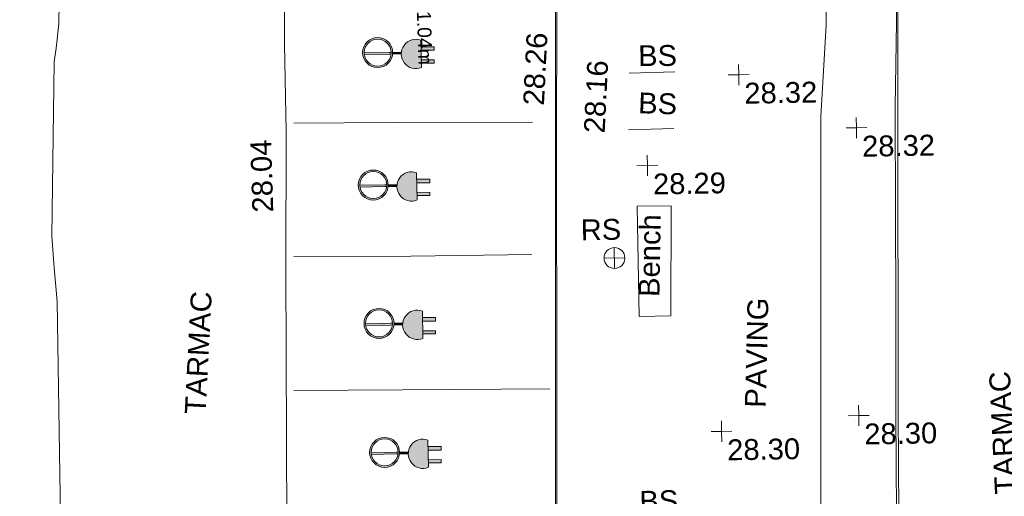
# Model space of a CAD drawing. Header units: millimetres. Extents: x -290717 to 520720, y -88450 to 287762.
# Tile 194 of 197: x -24344 to -6642, y 144789 to 153360. Entities that reach past the tile are written whole.
import ezdxf

# ---------------------------------------------------------------- set-up
doc = ezdxf.new("R2010")
doc.units = ezdxf.units.MM
doc.linetypes.add('IMPORT-UG_ELEC_QLB2 _2_', pattern=[2500, 1500, -300.0000000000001, 0, -50, 150, -300.0000000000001, 0, -200])
doc.linetypes.add('IMPORT-UG_ELEC_STREET LIGHTING_QLB2 _2_', pattern=[2700, 1500, -300.0000000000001, 0, -250, 150, -300.0000000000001, 0, -200])
for name, color, linetype, lineweight, true_color in [('00_TOPO_BIKE_STAND', 1, 'Continuous', 9, 0xff0000), ('00_TOPO_ECAR', 7, 'Continuous', 9, 0x666666), ('00_TOPO_FOOTPATH', 7, 'Continuous', 9, 0xa50000), ('00_TOPO_FURN_BENCH', 7, 'Continuous', 9, 0x999999), ('00_TOPO_FURN_SIGN', 7, 'Continuous', 9, 0x666666), ('00_TOPO_KERB_BOTTOM', 1, 'Continuous', 9, 0xff0000), ('00_TOPO_KERB_TOP', 7, 'Continuous', 9, 0xa500a5), ('00_TOPO_LEVEL_SPOT', 7, 'Continuous', 9, 0x666666), ('00_TOPO_ROAD_MARKING_WHITE_CONTINUOUS', 7, 'Continuous', 9, 0x999999), ('01_DTM_CONTOUR_MNR', 7, 'Continuous', 9, 0xa5a552), ('12333-PUM-2D-U-0001-C01 - Rev2_REVIT IMPORT_dwg', 7, 'Continuous', 9, 0x767676), ('PUM-ELECTRIC-QLB2', 1, 'IMPORT-UG_ELEC_QLB2 _2_', 9, 0xff0000)]:
    doc.layers.add(name, color=color, linetype=linetype, lineweight=lineweight, true_color=true_color)
for name, color, linetype, lineweight in [('00_TOPO_ROAD_EDGE', 7, 'Continuous', 9), ('00_TOPO_SURFACE', 7, 'Continuous', 9), ('00_TOPO_SURVEY_TEXT', 7, 'Continuous', 9)]:
    doc.layers.add(name, color=color, linetype=linetype, lineweight=lineweight)
doc.styles.add('Arial_1', font='arial.ttf', dxfattribs={"height": 250})
doc.styles.add('Swis721 Lt BT_2', font='swissl.ttf', dxfattribs={"height": 375})

# ---------------------------------------------------------------- blocks, each defined once
blk = doc.blocks.new('12333-PUM-2D-U-0001-C01 - Rev2_REVIT IMPORT_dwg_MSL_RoadSign_SYM-2077193-Site Location Plan Existing')
at = {"layer": '00_TOPO_FURN_SIGN', "color": 254, "true_color": 0xcccccc}
for p, q in [((-0.2287617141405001, -500.0000000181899), (-0.2287617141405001, 499.9999999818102)), ((-500.2287617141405, 0), (499.7712382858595, 0))]:
    blk.add_line(p, q, dxfattribs=at)
blk.add_circle((-0.2287617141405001, 0), 500.0000000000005, dxfattribs=at)
blk = doc.blocks.new('12333-PUM-2D-U-0001-C01 - Rev2_REVIT IMPORT_dwg_MM-2077200-Site Location Plan Existing')
at = {"layer": '00_TOPO_LEVEL_SPOT', "color": 254, "true_color": 0xcccccc, "flags": 128}
for points in [[(500.0000000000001, 0), (0, 0), (0, 500.0000000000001)], [(0, -500.0000000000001), (0, 0), (-500.0000000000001, 0)]]:
    blk.add_lwpolyline(points, dxfattribs=at)
blk = doc.blocks.new('12333-PUM-2D-U-0001-C01 - Rev2_REVIT IMPORT_dwg_ECAR-V52-Site Location Plan Existing')
at = {"layer": '00_TOPO_ECAR', "true_color": 0xeeeeee}
h = blk.add_hatch(color=7, dxfattribs=at)
h.paths.add_polyline_path([(27.2505289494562, -268.7626440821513), (116.7484425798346, -248.4331966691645), (163.4943848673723, -224.1215860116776), (202.8255540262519, -192.9259794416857), (235.2391221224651, -155.8199798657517), (270.1594772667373, -89.39431376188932), (285.7921063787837, -21.1834303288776), (285.7591429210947, 2.358512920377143), (274.7297354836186, 77.52360886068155), (256.7683169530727, 122.1111948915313), (211.6588894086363, 187.9898224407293), (173.9820753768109, 219.7901278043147), (128.5315829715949, 245.7817701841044), (77.55609110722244, 262.9198877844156), (23.59925397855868, 269.630708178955), (-30.63726710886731, 265.3508653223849), (-82.43171500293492, 250.4159368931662), (-129.1776583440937, 226.1042658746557), (-170.7308966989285, 192.7520435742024), (-218.0457969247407, 132.2792258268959), (-217.4051569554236, 124.3175021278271), (-223.9500713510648, 121.0241418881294), (-244.8332834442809, 61.39002824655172), (-251.7344575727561, 7.436513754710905), (-247.6555442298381, -46.79650009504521), (-233.0248842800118, -98.58563696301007), (-177.3421554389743, -186.0067159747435), (-139.6653430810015, -217.807117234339), (-94.21485186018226, -243.7988274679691), (-43.23936094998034, -260.9369997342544), (14.90394719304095, -267.9301504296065)])
h.paths.add_polyline_path([(11.16327938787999, -242.1077713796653), (-82.81727950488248, -219.551575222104), (-132.6484646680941, -189.6115484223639), (-165.920488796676, -157.1550130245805), (-178.2391647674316, -143.2045765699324), (-206.59597637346, -92.48332290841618), (-225.3274378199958, 2.079104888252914e-10), (-219.4043469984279, 54.4479442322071), (-200.8588342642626, 107.6511541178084), (-170.5832113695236, 155.1116968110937), (-150.2272548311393, 175.2753845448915), (-102.3428602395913, 211.0688701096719), (-49.30945823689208, 233.4544245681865), (6.575759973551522, 242.6351795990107), (62.87749201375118, 238.6195053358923), (117.134226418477, 221.5338881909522), (169.8074231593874, 189.7087458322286), (173.4152330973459, 187.3157553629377), (212.5556281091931, 145.1874091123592), (254.7567839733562, 51.53451062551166), (259.8181505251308, 2.079104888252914e-10), (255.4954234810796, -39.58145022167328), (241.5135613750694, -88.89429744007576), (223.8312834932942, -124.5873068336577), (184.544207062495, -173.2927669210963), (136.6598110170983, -209.0863357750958), (83.6264079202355, -231.4719529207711), (27.74118877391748, -240.6527615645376)])
for points in [[(688.9291238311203, -299.1297214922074), (745.6281818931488, -296.424638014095), (800.4329513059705, -281.6416101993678), (800.4329513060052, 209.5341065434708), (745.6281818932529, 224.3171343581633), (679.764685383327, 225.466785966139), (632.9659024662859, 217.5238750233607), (540.5525879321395, 169.0631021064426), (533.4763817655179, 164.2249740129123), (494.5651486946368, 122.8968165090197), (449.4291994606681, 26.57422003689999), (441.7624089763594, -31.21405211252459), (441.2381792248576, -36.05375182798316), (461.7473358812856, -135.3981320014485), (465.405803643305, -146.3028493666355), (494.5651486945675, -195.004320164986), (572.3199600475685, -262.890523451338), (604.7312926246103, -278.2256250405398), (632.9659024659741, -289.6313786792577)], [(-222.5878431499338, -31.2140521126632), (256.6477537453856, -31.21405211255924), (253.8572457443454, 2.079104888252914e-10), (-225.3274378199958, 2.079104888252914e-10)], [(285.1731316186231, -31.21405211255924), (441.7624089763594, -31.21405211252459), (441.8674998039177, 1.732587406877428e-10), (286.6671382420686, -7.003347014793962), (285.7921063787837, -21.1834303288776)], [(800.4329513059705, 28.2148851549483), (1032.481680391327, 25.29434522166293), (1033.286902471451, 89.27250560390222), (800.4329513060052, 92.20317995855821), (800.4329513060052, 68.34742509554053)], [(800.4329513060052, -202.6198412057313), (1029.576879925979, -205.5038216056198), (1030.309184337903, -147.3192637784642), (800.4329513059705, -152.1507699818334)]]:
    blk.add_hatch(color=7, dxfattribs=at).paths.add_polyline_path(points)
at = {"layer": '00_TOPO_ECAR', "color": 254, "true_color": 0xcccccc}
for p, q in [((800.4329513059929, 209.5341065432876), (800.4329513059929, -281.6416101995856)), ((287.09930437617, 0), (443.7158748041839, 0)), ((-251.5339752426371, -31.21405211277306), (-250.8564153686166, -31.21405211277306)), ((285.1731316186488, -31.21405211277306), (444.9644876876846, -31.21405211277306))]:
    blk.add_line(p, q, dxfattribs=at)
at = {"layer": '00_TOPO_ECAR', "color": 254, "true_color": 0xcccccc, "flags": 128}
for points in [[(-226.0125015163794, 0), (226.0125016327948, 0), (260.3292177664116, 0)], [(800.4329513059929, 28.21488515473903), (1032.481680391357, 25.29434522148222), (1033.286902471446, 89.27250560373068), (800.4329513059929, 92.20317995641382)], [(-223.8724931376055, -31.21405211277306), (227.2611145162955, -31.21405211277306), (258.1892093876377, -31.21405211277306)], [(800.4329513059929, -202.6198412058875), (1029.576879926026, -205.5038216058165), (1030.309184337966, -147.3192637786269), (800.4329513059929, -144.4260666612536)]]:
    blk.add_lwpolyline(points, dxfattribs=at)
at = {"layer": '00_TOPO_ECAR', "color": 254, "true_color": 0xcccccc}
for radius in [269.9427660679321, 243.1728797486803]:
    blk.add_circle((17.15835812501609, 0.9911983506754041), radius, dxfattribs=at)
blk.add_arc((704.7919600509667, -36.05375182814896), 263.5537808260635, 68.72222213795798, 291.2777778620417, dxfattribs=at)
blk = doc.blocks.new('12333-PUM-2D-U-0001-C01 - Rev2_REVIT IMPORT_dwg_ECAR-V53-Site Location Plan Existing')
at = {"layer": '00_TOPO_ECAR', "true_color": 0xeeeeee}
h = blk.add_hatch(color=7, dxfattribs=at)
h.paths.add_polyline_path([(27.2505289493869, -268.7626440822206), (116.7484425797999, -248.4331966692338), (163.4943848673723, -224.1215860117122), (202.8255540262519, -192.9259794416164), (235.2391221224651, -155.8199798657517), (261.7420218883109, -110.3784114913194), (285.7921063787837, -21.1834303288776), (285.7591429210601, 2.358512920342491), (279.1458908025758, 59.99725895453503), (256.0154780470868, 123.6450458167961), (211.6588894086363, 187.9898224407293), (171.2822365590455, 222.044138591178), (125.4038514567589, 247.4348457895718), (74.15723829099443, 263.8853479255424), (23.59925397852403, 269.630708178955), (-34.0615240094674, 264.8609264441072), (-85.60864085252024, 249.2506709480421), (-131.9472165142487, 224.3640576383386), (-182.1078866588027, 181.7105769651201), (-218.0457969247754, 132.2792258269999), (-217.4051569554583, 124.3175021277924), (-223.9500713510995, 121.0241418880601), (-244.8332834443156, 61.39002824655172), (-251.7344575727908, 7.436513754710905), (-240.6301301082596, -74.67818840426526), (-233.0248842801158, -98.58563696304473), (-177.3421554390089, -186.0067159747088), (-139.6653430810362, -217.807117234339), (-94.21485186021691, -243.7988274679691), (-43.23936095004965, -260.9369997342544), (14.21690290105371, -267.8838250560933)])
h.paths.add_polyline_path([(11.16327938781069, -242.1077713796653), (-82.81727950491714, -219.5515752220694), (-132.6484646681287, -189.6115484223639), (-139.0985114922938, -185.3333572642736), (-195.4176811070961, -114.3073282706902), (-206.5959763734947, -92.48332290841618), (-225.3274378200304, 2.079104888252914e-10), (-219.4043469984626, 54.44794423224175), (-200.8588342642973, 107.6511541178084), (-170.5832113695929, 155.1116968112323), (-132.509687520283, 192.1401152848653), (-86.10663153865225, 220.7208036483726), (-34.52651693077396, 238.2214998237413), (6.575759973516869, 242.6351795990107), (73.69022913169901, 237.1304111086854), (124.9005285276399, 218.5994944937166), (170.7074005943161, 189.1118082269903), (208.8135721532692, 150.1273492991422), (237.3073631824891, 103.5506914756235), (254.7567839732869, 51.53451062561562), (259.8181505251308, 2.4256223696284e-10), (255.495423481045, -39.58145022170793), (247.7977278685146, -72.26233168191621), (223.8312834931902, -124.587306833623), (184.5442070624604, -173.292766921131), (136.6598110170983, -209.0863357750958), (83.62640792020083, -231.4719529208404), (14.67220124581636, -241.7998003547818)])
for points in [[(688.9291238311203, -299.1297214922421), (745.6281818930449, -296.4246380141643), (800.432951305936, -281.6416101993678), (800.432951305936, 209.5341065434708), (705.8345213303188, 226.2156698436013), (679.764685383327, 225.4667859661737), (594.21096491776, 201.8682923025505), (540.5525879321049, 169.0631021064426), (533.4763817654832, 164.2249740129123), (494.5651486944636, 122.8968165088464), (449.4291994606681, 26.57422003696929), (441.7624089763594, -31.21405211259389), (441.2381792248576, -36.05375182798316), (461.7473358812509, -135.3981320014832), (465.4058036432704, -146.3028493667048), (494.5651486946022, -195.0043201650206), (572.3199600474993, -262.8905234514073), (604.731292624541, -278.2256250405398), (632.9659024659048, -289.6313786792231)], [(-222.5878431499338, -31.21405211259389), (257.5755447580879, -24.47709743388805), (253.857245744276, 2.079104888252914e-10), (-225.3274378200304, 2.079104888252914e-10)], [(285.1731316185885, -31.21405211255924), (441.7624089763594, -31.21405211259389), (434.1384687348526, 1.732587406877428e-10), (286.6671382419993, -7.003347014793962), (285.7921063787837, -21.1834303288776)], [(800.432951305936, 28.2148851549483), (1032.481680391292, 25.29434522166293), (1033.286902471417, 89.27250560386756), (800.432951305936, 92.20317995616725), (800.432951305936, 68.34742509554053)], [(800.4329513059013, -202.6198412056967), (1029.576879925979, -205.5038216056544), (1030.309184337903, -147.3192637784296), (800.432951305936, -144.4260666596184)]]:
    blk.add_hatch(color=7, dxfattribs=at).paths.add_polyline_path(points)
at = {"layer": '00_TOPO_ECAR', "color": 254, "true_color": 0xcccccc}
for p, q in [((800.4329513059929, 209.5341065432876), (800.4329513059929, -281.6416101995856)), ((287.09930437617, 0), (443.7158748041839, 0)), ((-251.5339752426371, -31.21405211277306), (-250.8564153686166, -31.21405211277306)), ((285.1731316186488, -31.21405211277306), (444.9644876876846, -31.21405211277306))]:
    blk.add_line(p, q, dxfattribs=at)
at = {"layer": '00_TOPO_ECAR', "color": 254, "true_color": 0xcccccc, "flags": 128}
for points in [[(-226.0125015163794, 0), (226.0125016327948, 0), (260.3292177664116, 0)], [(800.4329513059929, 28.21488515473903), (1032.481680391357, 25.29434522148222), (1033.286902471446, 89.27250560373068), (800.4329513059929, 92.20317995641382)], [(-223.8724931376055, -31.21405211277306), (227.2611145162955, -31.21405211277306), (258.1892093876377, -31.21405211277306)], [(800.4329513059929, -202.6198412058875), (1029.576879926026, -205.5038216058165), (1030.309184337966, -147.3192637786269), (800.4329513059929, -144.4260666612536)]]:
    blk.add_lwpolyline(points, dxfattribs=at)
at = {"layer": '00_TOPO_ECAR', "color": 254, "true_color": 0xcccccc}
for radius in [269.9427660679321, 243.1728797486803]:
    blk.add_circle((17.15835812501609, 0.9911983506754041), radius, dxfattribs=at)
blk.add_arc((704.7919600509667, -36.05375182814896), 263.5537808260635, 68.72222213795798, 291.2777778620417, dxfattribs=at)
blk = doc.blocks.new('12333-PUM-2D-U-0001-C01 - Rev2_REVIT IMPORT_dwg_MGS62954_T2_Galway_ITM_3d_Rev1-2077680-Site Location Plan Existing')
at = {"layer": '00_TOPO_BIKE_STAND', "color": 254, "true_color": 0xcccccc}
for p, q in [((533891232.2636217, 725708030.6655397), (533892054.6920484, 725708039.4800574)), ((533891202.2448505, 725707013.1378365), (533892019.866762, 725707022.8745066))]:
    blk.add_line(p, q, dxfattribs=at)
at = {"layer": '00_TOPO_FOOTPATH', "color": 254, "true_color": 0xcccccc, "flags": 128}
for points in [[(533894790.0000001, 725708830.0000002), (533894820.0000001, 725709810.0000002), (533894860, 725714190.0000002), (533894950.0000001, 725717980), (533894960.1983775, 725719377.177709), (533894970, 725720720.0000002), (533894980, 725721100), (533893100, 725721150.0000001), (533890150.0000001, 725721160.0000001), (533886940.0000002, 725721200.0000002), (533884520.0000001, 725721240.0000001), (533884498.70334, 725720409.4302557), (533884480, 725719680.0000002), (533884465.8920643, 725718871.1450154), (533884450.0000001, 725717960.0000001), (533885770.0000001, 725717960.0000001), (533885770.0000001, 725717540.0000001), (533885754.1982059, 725716851.3382936)], [(533894790.0000001, 725708830.0000002), (533894665.5410992, 725707194.3982767), (533894632.8916025, 725705167.4553592), (533894609.024261, 725703861.7794027), (533894572.9369676, 725701990.2897905), (533894552.9314893, 725700649.3498709), (533894533.5002172, 725699132.9622706), (533894511.1223923, 725697320.0939898), (533894493.4444189, 725695739.9920213), (533894460.2443974, 725694454.0075893), (533894455.0163074, 725692558.799013), (533894426.6821156, 725691333.9992046), (533894411.3826658, 725690915.7994897)]]:
    blk.add_lwpolyline(points, dxfattribs=at)
at = {"layer": '00_TOPO_FURN_BENCH', "color": 254, "true_color": 0xcccccc}
for p, q in [((533891337.6000001, 725703654.0000001), (533891337.6, 725705635.2000002)), ((533891337.6, 725705635.2000002), (533891947.2, 725705635.2)), ((533891947.2, 725705635.2), (533891909.1000001, 725703654.0000001)), ((533891337.6000001, 725703654.0000001), (533891909.1000001, 725703654.0000001))]:
    blk.add_line(p, q, dxfattribs=at)
at = {"layer": '00_TOPO_KERB_BOTTOM', "color": 254, "true_color": 0xcccccc, "flags": 128}
for points in [[(533896204.5910785, 725721045.4931455), (533896296.104618, 725719991.2194946), (533896256.7026708, 725718036.6626389), (533896170.6161056, 725713489.7078984), (533896094.4807103, 725709839.2978425), (533896082.3742853, 725708865.1577524)], [(533886472.7166632, 725690786.3032612), (533886096.2896057, 725690791.2642865), (533885766.1789306, 725690880.6626332), (533885520.1770316, 725691036.4306036), (533885160.6795553, 725691351.3872567), (533884932.3019971, 725691819.5924861), (533884841.4039775, 725692382.9976971), (533884840.4806073, 725692837.0988734), (533886707.4823281, 725692814.3907034), (533889341.5328432, 725692802.4830345), (533889662.9650281, 725692799.211185), (533889717.5243365, 725697361.120323), (533889763.9649346, 725699624.2095032), (533889813.9054896, 725702532.7435547), (533889883.4466954, 725706655.4119365), (533889931.7984246, 725709361.4106385)], [(533896082.3742853, 725708865.1577524), (533896051.0170318, 725707349.9888082), (533896021.5587025, 725705390.9621521), (533895997.1892574, 725703827.879939), (533895964.8542769, 725701844.3813092), (533895943.5211326, 725700026.0804237)]]:
    blk.add_lwpolyline(points, dxfattribs=at)
at = {"layer": '00_TOPO_KERB_TOP', "color": 254, "true_color": 0xcccccc, "flags": 128}
for points in [[(533896181.7716692, 725721041.1022348), (533896234.7068105, 725720430.4347831), (533896272.8466498, 725719990.448075), (533896233.4694083, 725718037.1167539), (533896147.3829964, 725713490.1701142), (533896071.2460256, 725709839.6845127), (533896059.1383837, 725708865.4465238)], [(533886472.3768151, 725690802.7257687), (533886099.4366317, 725690813.7876368), (533885775.3683231, 725690901.5496303), (533885533.7276458, 725691054.5560828), (533885178.9662321, 725691365.3634596), (533884954.0449623, 725691826.482825), (533884863.9631668, 725692384.828906), (533884863.0899621, 725692814.2593429), (533885168.1675652, 725692810.5487121), (533885928.6480714, 725692801.2990577), (533886007.286992, 725692800.3425798), (533886707.2941214, 725692791.8284575), (533889341.3670153, 725692779.9206873), (533889685.276771, 725692776.3999599), (533889740.0844344, 725697360.7539465), (533889786.523827, 725699623.784368), (533889836.4650889, 725702532.3596089), (533889906.0063524, 725706655.0313998), (533889955.0333277, 725709361.0503861)], [(533896059.1383837, 725708865.4465238), (533896008.0393721, 725707350.8081875), (533895978.5786191, 725705391.620346), (533895954.2095975, 725703828.565306), (533895921.8732656, 725701844.9837806), (533895900.5399641, 725700026.6694843)]]:
    blk.add_lwpolyline(points, dxfattribs=at)
at = {"layer": '00_TOPO_ROAD_EDGE', "color": 254, "true_color": 0xcccccc, "flags": 128}
blk.add_lwpolyline([(533885050.0000001, 725708660.0000001), (533885050.0000001, 725707090.0000001), (533885000.0000001, 725704620), (533884940.0000002, 725700020.0000001), (533884900.0000001, 725696920.0000001), (533884860, 725694650.0000001), (533884840.4806073, 725692837.0988734)], dxfattribs=at)
at = {"layer": '00_TOPO_ROAD_MARKING_WHITE_CONTINUOUS', "color": 254, "true_color": 0xcccccc, "flags": 128}
for points in [[(533885190.0000004, 725707240.0000005), (533887000.0000005, 725707220.0000002), (533889480.0000006, 725707180.0000005)], [(533885150.0000008, 725704840.0000006), (533887250.0000007, 725704810.0000007), (533889430.0000008, 725704800.0000005)], [(533885110, 725702430.0000005), (533887060.0000002, 725702410.0000002), (533889710.0000001, 725702380.0000002)]]:
    blk.add_lwpolyline(points, dxfattribs=at)
at = {"layer": '00_TOPO_SURFACE', "color": 254, "true_color": 0xcccccc, "flags": 128}
blk.add_lwpolyline([(533885185.7104621, 725716844.916196), (533885169.767449, 725715580.0043573), (533885130.0775173, 725712929.9985482), (533885050.0775173, 725708659.9985482)], dxfattribs=at)
at = {"layer": '01_DTM_CONTOUR_MNR', "color": 254, "true_color": 0xcccccc, "flags": 128}
blk.add_lwpolyline([(533881270.0000001, 725684650.0000001), (533881350.0000001, 725690890), (533880224.6818435, 725694266.542381), (533880052.7692681, 725695241.0193472), (533880091.9468657, 725696329.9654329), (533880656.509804, 725698544.6151965), (533880818.0307672, 725699156.9562639), (533880869.1225486, 725699699.1059248), (533880870.7433982, 725700226.9644474), (533880882.6435938, 725704102.4749026), (533880836.6843061, 725704711.6992749), (533880803.5311131, 725705279.05616), (533880901.397839, 725708413.9457653), (533880941.0733384, 725708659.9533544), (533881000.2359343, 725709095.274036), (533881076.1326495, 725711354.0316414)], dxfattribs=at)
for name, p in [('12333-PUM-2D-U-0001-C01 - Rev2_REVIT IMPORT_dwg_ECAR-V52-Site Location Plan Existing', (533886702.8416418, 725708479.0088017)), ('12333-PUM-2D-U-0001-C01 - Rev2_REVIT IMPORT_dwg_ECAR-V52-Site Location Plan Existing', (533886582.8416419, 725706099.0088017)), ('12333-PUM-2D-U-0001-C01 - Rev2_REVIT IMPORT_dwg_ECAR-V53-Site Location Plan Existing', (533886642.841642, 725703609.0088016)), ('12333-PUM-2D-U-0001-C01 - Rev2_REVIT IMPORT_dwg_ECAR-V52-Site Location Plan Existing', (533886702.8416418, 725701289.0088018))]:
    blk.add_blockref(name, p)
at = {"xscale": 0.375, "yscale": 0.375, "zscale": 0.375}
for name, p in [('12333-PUM-2D-U-0001-C01 - Rev2_REVIT IMPORT_dwg_MM-2077200-Site Location Plan Existing', (533893203.3826441, 725707968.04492)), ('12333-PUM-2D-U-0001-C01 - Rev2_REVIT IMPORT_dwg_MM-2077200-Site Location Plan Existing', (533895303.4863236, 725706978.0534437)), ('12333-PUM-2D-U-0001-C01 - Rev2_REVIT IMPORT_dwg_MM-2077200-Site Location Plan Existing', (533891533.3304806, 725706365.046065)), ('12333-PUM-2D-U-0001-C01 - Rev2_REVIT IMPORT_dwg_MSL_RoadSign_SYM-2077193-Site Location Plan Existing', (533890912.299926, 725704712.0669732)), ('12333-PUM-2D-U-0001-C01 - Rev2_REVIT IMPORT_dwg_MM-2077200-Site Location Plan Existing', (533895253.0598358, 725701803.6044627)), ('12333-PUM-2D-U-0001-C01 - Rev2_REVIT IMPORT_dwg_MM-2077200-Site Location Plan Existing', (533892783.349601, 725701561.7144514))]:
    blk.add_blockref(name, p, dxfattribs=at)
at = {"layer": '00_TOPO_BIKE_STAND', "color": 251, "true_color": 0x666666, "char_height": 375, "width": 778.8190080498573, "attachment_point": 1, "line_spacing_factor": 1.005061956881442, "style": 'Swis721 Lt BT_2'}
for insert, rotation in [((533891403.4225368, 725708529.6823688), 359.4127363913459), ((533891398.9476157, 725707683.209532), 357.04549305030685), ((533891283.5064461, 725700515.140327), 0.481166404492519)]:
    blk.add_mtext('BS', dxfattribs=dict(at, insert=insert, rotation=rotation))
at = {"layer": '00_TOPO_FURN_BENCH', "color": 251, "true_color": 0x666666, "insert": (533891333.3516336, 725704009.505049), "char_height": 375, "width": 1728.598286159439, "attachment_point": 1, "rotation": 88.08965423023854, "line_spacing_factor": 1.005061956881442, "style": 'Swis721 Lt BT_2'}
blk.add_mtext('Bench', dxfattribs=at)
at = {"layer": '00_TOPO_FURN_SIGN', "insert": (533890314.3489149, 725705415.569526), "char_height": 375, "width": 783.5679044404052, "attachment_point": 1, "line_spacing_factor": 1.005061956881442, "style": 'Swis721 Lt BT_2'}
blk.add_mtext('RS', dxfattribs=at)
at = {"layer": '00_TOPO_KERB_BOTTOM', "color": 251, "true_color": 0x666666, "insert": (533890400.5528669, 725706977.2327853), "char_height": 375, "width": 1495.902363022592, "attachment_point": 1, "rotation": 86.17019005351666, "line_spacing_factor": 1.005061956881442, "style": 'Swis721 Lt BT_2'}
blk.add_mtext('28.16', dxfattribs=at)
at = {"layer": '00_TOPO_KERB_TOP', "color": 251, "true_color": 0x666666, "insert": (533889317.8983196, 725707494.7752419), "char_height": 375, "width": 1495.902363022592, "attachment_point": 1, "rotation": 86.17019005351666, "line_spacing_factor": 1.005061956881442, "style": 'Swis721 Lt BT_2'}
blk.add_mtext('28.26', dxfattribs=at)
at = {"layer": '00_TOPO_LEVEL_SPOT', "char_height": 375, "width": 1495.902363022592, "attachment_point": 1, "line_spacing_factor": 1.005061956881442, "style": 'Swis721 Lt BT_2'}
for s, insert in [('28.32', (533893298.4808528, 725707820.6102245)), ('28.32', (533895398.5808528, 725706830.7102246)), ('28.29', (533891628.3808529, 725706217.6102245)), ('28.30', (533895348.1808527, 725701656.2102244)), ('28.30', (533892878.3808529, 725701414.3102244))]:
    blk.add_mtext(s, dxfattribs=dict(at, insert=insert))
at = {"layer": '00_TOPO_ROAD_EDGE', "color": 251, "true_color": 0x666666, "insert": (533884419.6681579, 725705637.8770624), "char_height": 375, "width": 1495.902363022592, "attachment_point": 1, "rotation": 90.7593096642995, "line_spacing_factor": 1.005061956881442, "style": 'Swis721 Lt BT_2'}
blk.add_mtext('28.04', dxfattribs=at)
at = {"layer": '00_TOPO_SURVEY_TEXT', "color": 251, "true_color": 0x666666, "char_height": 375, "attachment_point": 1, "line_spacing_factor": 1.005061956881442, "style": 'Swis721 Lt BT_2'}
for s, insert, width, rotation in [('TARMAC', (533883138.3740904, 725702049.5818039), 2450.430537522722, 86.04193363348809), ('PAVING', (533893208.5526068, 725701985.3296144), 2179.74344326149, 87.52427878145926), ('TARMAC', (533897680.0005844, 725700339.2650506), 2450.430537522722, 91.84131783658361)]:
    blk.add_mtext(s, dxfattribs=dict(at, insert=insert, width=width, rotation=rotation))
blk = doc.blocks.new('12333-PUM-2D-U-0001-C01 - Rev2_REVIT IMPORT_dwg-1620468-Site Location Plan Existing')
blk.add_blockref('12333-PUM-2D-U-0001-C01 - Rev2_REVIT IMPORT_dwg_MGS62954_T2_Galway_ITM_3d_Rev1-2077680-Site Location Plan Existing', (-533641079.6498471, -725615854.3561786))
at = {"layer": 'PUM-ELECTRIC-QLB2', "insert": (246615.5909959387, 92877.33626479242), "char_height": 250, "width": 1160.025439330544, "attachment_point": 2, "rotation": 270.7742201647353, "line_spacing_factor": 0.9417779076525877, "style": 'Arial_1'}
blk.add_mtext('1.04m', dxfattribs=at)

msp = doc.modelspace()

# ---------------------------------------------------------------- block references
at = {"layer": '12333-PUM-2D-U-0001-C01 - Rev2_REVIT IMPORT_dwg', "color": 254, "linetype": 'IMPORT-UG_ELEC_STREET LIGHTING_QLB2 _2_', "true_color": 0xffd4d4, "rotation": 0.9999999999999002}
msp.add_blockref('12333-PUM-2D-U-0001-C01 - Rev2_REVIT IMPORT_dwg-1620468-Site Location Plan Existing', (-261895.0770586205, 55869.5817132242), dxfattribs=at)

doc.saveas('drawing.dxf')
